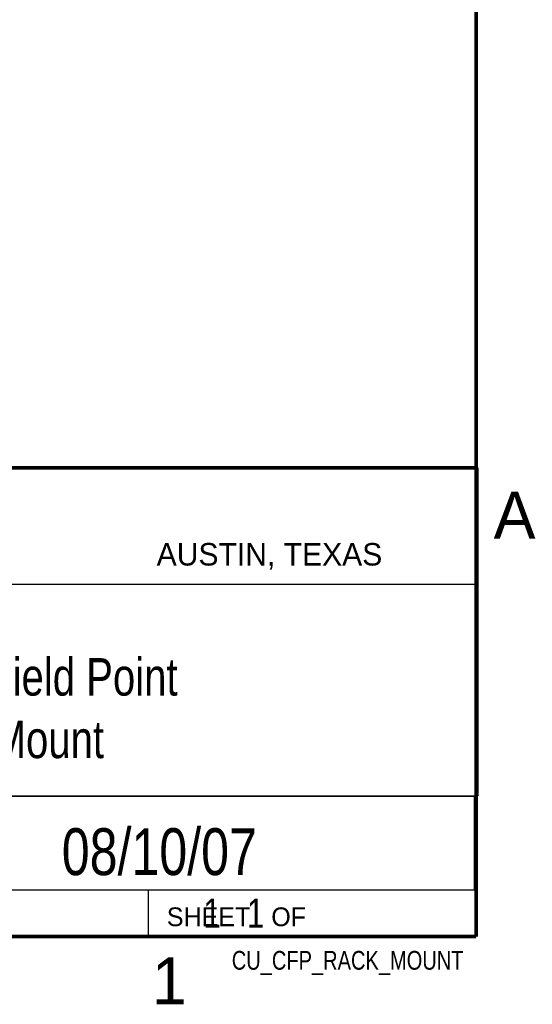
# Model space of a CAD drawing. Header units: inches. Extents: x 0 to 34, y 0 to 22.
# Tile 9 of 11: x 31.1 to 33.8, y 0.1 to 5.4. Entities that reach past the tile are written whole.
import ezdxf
from ezdxf.enums import TextEntityAlignment as Align

# ---------------------------------------------------------------- set-up
doc = ezdxf.new("R2010")
doc.units = ezdxf.units.IN
doc.header["$LTSCALE"] = 1.87
doc.header["$MEASUREMENT"] = 0
doc.layers.get('0').update_dxf_attribs({"linetype": 'CONTINUOUS'})
doc.styles.get("Standard").update_dxf_attribs({"font": 'txt', "width": 0.8})

msp = doc.modelspace()

# ---------------------------------------------------------------- linework, layer by layer
at = {"color": 2, "linetype": 'CONTINUOUS'}
for p, q in [((28.3793, 3.0003), (33.5093, 3.0003)), ((33.5093, 3.0003), (33.5093, 1.2503)), ((28.7231, 2.38), (33.5, 2.38)), ((28.3793, 1.2503), (33.5093, 1.2503)), ((30.13, 1.2499), (33.49, 1.2499)), ((33.49, 1.2499), (33.49, 0.7499)), ((28.38, 0.75), (33.5, 0.75)), ((30.13, 0.7499), (33.49, 0.7499)), ((31.75, 0.75), (33.5, 0.75)), ((31.75, 0.75), (31.75, 0.5)), ((33.5, 0.75), (33.5, 0.5)), ((31.75, 0.5), (33.5, 0.5)), ((32.4953, 0.5017), (33.4953, 0.5017)), ((32.4953, 0.5017), (32.4953, 0.5012)), ((32.4953, 0.5012), (33.4953, 0.5012)), ((33.4953, 0.5017), (33.4953, 0.5012))]:
    msp.add_line(p, q, dxfattribs=at)
at = {"color": 7, "linetype": 'CONTINUOUS', "const_width": 0.02}
for points in [[(33.5, 0.5), (33.5, 21.5)], [(25.58, 3), (33.5, 3)], [(0.5, 0.5), (33.5, 0.5)]]:
    msp.add_lwpolyline(points, dxfattribs=at)

# ---------------------------------------------------------------- texts
at = {"color": 2, "linetype": 'CONTINUOUS'}
for s, height, p in [('A', 0.25, (33.5939, 2.6228)), ('AUSTIN, TEXAS', 0.12, (31.7957, 2.479)), ('SHEET   OF', 0.1, (31.8499, 0.5557)), ('1', 0.25, (31.7706, 0.139))]:
    msp.add_text(s, height=height, dxfattribs=at).set_placement(p)
at = {"color": 7, "linetype": 'CONTINUOUS', "width": 0.8}
msp.add_text('08/10/07', height=0.25, dxfattribs=at).set_placement((31.81, 0.828), align=Align.CENTER)
at = {"color": 2, "linetype": 'CONTINUOUS', "width": 0.8}
msp.add_text('CU_CFP_RACK_MOUNT', height=0.1, dxfattribs=at).set_placement((33.4328, 0.3236), align=Align.RIGHT)
at = {"color": 7, "linetype": 'CONTINUOUS'}
for s, insert, char_height, width, attachment_point in [('Compact Field Point\\PRack Mount', (30.9443, 1.9853), 0.2, 3.04, 2), ('     1   1', (31.8125, 0.7031), 0.15625, 1.25, 1)]:
    msp.add_mtext(s, dxfattribs=dict(at, insert=insert, char_height=char_height, width=width, attachment_point=attachment_point))

doc.saveas('drawing.dxf')
